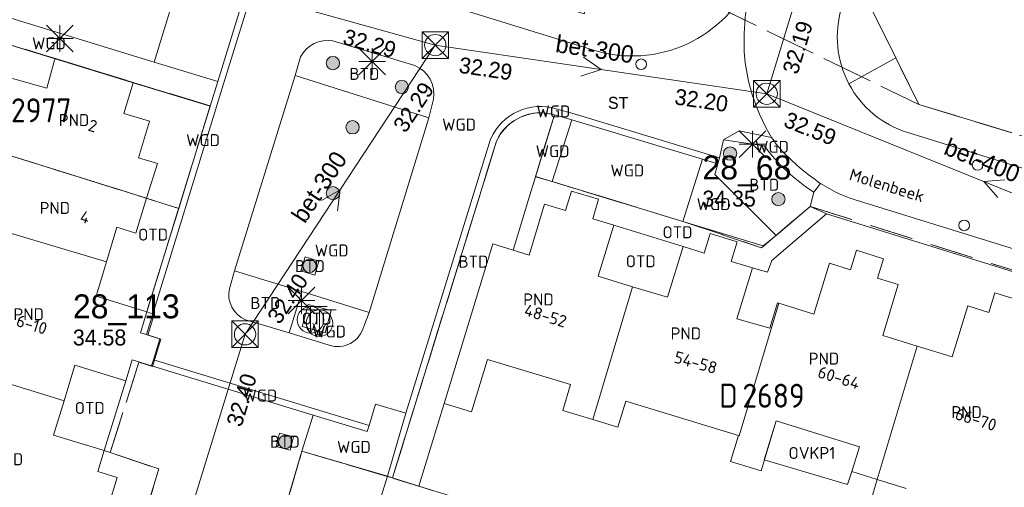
# Model space of a CAD drawing. Header units: metres. Extents: x 207644 to 210135, y 370459 to 373417.
# Tile 41 of 256: x 208256 to 208330, y 371504 to 371539. Entities that reach past the tile are written whole.
import ezdxf
from ezdxf.enums import TextEntityAlignment as Align

# ---------------------------------------------------------------- set-up
doc = ezdxf.new("R2010")
doc.units = ezdxf.units.M
doc.linetypes.add('HIDDEN2', pattern=[4.7625, 3.175, -1.5875])
for name, color, linetype in [('BTD', 7, 'Continuous'), ('combi_kolk', 7, 'Continuous'), ('CON_BxH300x300mm', 7, 'Continuous'), ('CON_BxH400x400mm', 7, 'Continuous'), ('DMM_BxH300x300mm', 7, 'Continuous'), ('DMM_BxH400x400mm', 7, 'Continuous'), ('GB', 1, 'Continuous'), ('GB07', 1, 'Continuous'), ('GB11', 1, 'Continuous'), ('INV_BxH300x300mm', 7, 'Continuous'), ('INV_BxH400x400mm', 7, 'Continuous'), ('KAD_perceelnummer', 212, 'Continuous'), ('KAD_sectie', 212, 'Continuous'), ('KAD_Vastgesteld_Perceel', 212, 'Continuous'), ('KO_INSPECTIE', 7, 'Continuous'), ('NAR', 7, 'Continuous'), ('NLV_inspectieput', 7, 'Continuous'), ('NNR_inspectieput', 7, 'Continuous'), ('NOD_inspectieput', 7, 'Continuous'), ('ORL', 7, 'Continuous'), ('OTD', 7, 'Continuous'), ('OVKP1', 7, 'Continuous'), ('PIJL', 7, 'Continuous'), ('PND', 7, 'Continuous'), ('WGD', 7, 'Continuous')]:
    doc.layers.add(name, color=color, linetype=linetype)
for name, color, linetype, lineweight in [('GMV', 7, 'Continuous', 25), ('GP1', 7, 'Continuous', 30), ('Q13P_ondergrondse_afvalbak-plastic-combi', 4, 'Continuous', 0), ('Q13R_ondergrondse_afvalbak-afval-combi', 5, 'Continuous', 0), ('Q21_lantaarnpaal', 1, 'Continuous', 0), ('Q26_boom', 72, 'Continuous', 0), ('Q28_rioolput', 153, 'Continuous', 0)]:
    doc.layers.add(name, color=color, linetype=linetype, lineweight=lineweight)
doc.styles.add('ISO', font='isocpeur.ttf', dxfattribs={"height": 1})
doc.styles.add('ISOCP', font='ISOCP.shx', dxfattribs={"height": 1.8})

# ---------------------------------------------------------------- blocks, each defined once
blk = doc.blocks.new('ACMAP_ANN_TEMPLATE_Vastgesteld_Perceelnummer')
at = {"layer": 'KAD_perceelnummer', "style": 'ISOCP'}
blk.add_attdef('Perceelnummer', text='', height=1.8, dxfattribs=at).set_placement((0, 0), align=Align.MIDDLE)
at = {"layer": 'KAD_sectie', "style": 'ISOCP'}
blk.add_attdef('sectie', text='', height=1.8, dxfattribs=at).set_placement((-2.7, 0), align=Align.MIDDLE_RIGHT)
blk = doc.blocks.new('Q13R')
for p, q in [((-1.25, 1), (1.25, 1)), ((0, 1), (0, -1))]:
    blk.add_line(p, q)
blk.add_lwpolyline([(-0.5, 0), (0, -1), (0.5, 0)])
blk.add_circle((0, 0), 1)
blk = doc.blocks.new('Q13P')
for p, q in [((-1.25, 1), (1.25, 1)), ((0, 1), (0, -1))]:
    blk.add_line(p, q)
blk.add_lwpolyline([(-0.5, 0), (0, -1), (0.5, 0)])
blk.add_circle((0, 0), 1)
blk = doc.blocks.new('Q26')
blk.add_hatch(color=256).paths.add_polyline_path([(-0.452, -0.01, 1), (0.548, -0.01, 1)])
blk.add_circle((0.048, -0.01), 0.5)
blk = doc.blocks.new('Q21')
for p, q in [((-1, 1), (0, 0)), ((0, 1), (0, 0)), ((0, 0), (1, 1)), ((-1, 0), (0, 0)), ((-1, -1), (0, 0)), ((0, 0), (1, 0)), ((0, 0), (0, -1)), ((0, 0), (1, -1))]:
    blk.add_line(p, q)
blk = doc.blocks.new('Q28')
at = {"linetype": 'Continuous'}
for p, q in [((-1, -1), (1, 1)), ((-1, 1), (1, -1))]:
    blk.add_line(p, q, dxfattribs=at)
blk.add_lwpolyline([(1, 1), (1, -1), (-1, -1), (-1, 1)], close=True)

msp = doc.modelspace()

# ---------------------------------------------------------------- linework, layer by layer
at = {"layer": 'combi_kolk', "color": 253, "lineweight": 13}
for centre in [(208303.05, 371536.13), (208328.36, 371528.56), (208327.35, 371524.02)]:
    msp.add_circle(centre, 0.4, dxfattribs=at)
at = {"layer": 'CON_BxH300x300mm', "color": 253, "linetype": 'Continuous', "lineweight": 13}
for points in [[(208246.5, 371549), (208287.56, 371537.57)], [(208287.56, 371537.57), (208273.25, 371515.83)], [(208312.5, 371533.91), (208287.56, 371537.57)], [(208273.25, 371515.83), (208257.97, 371466.25)]]:
    msp.add_lwpolyline(points, dxfattribs=at)
at = {"layer": 'CON_BxH400x400mm', "color": 253, "linetype": 'Continuous', "lineweight": 13}
for points in [[(208312.5, 371533.91), (208324.27, 371572.4)], [(208345.14, 371520.73), (208312.5, 371533.91)]]:
    msp.add_lwpolyline(points, dxfattribs=at)
at = {"layer": 'GB', "color": 253, "linetype": 'Continuous', "lineweight": 13}
for points in [[(208266.073, 371531.843), (208264.138, 371532.427)], [(208265.246, 371529.105), (208266.073, 371531.843)], [(208266.661, 371528.658), (208265.246, 371529.105)], [(208265.846, 371526.054), (208266.661, 371528.658)], [(208297.808, 371526.597), (208297.366, 371525.132)], [(208299.847, 371525.981), (208297.808, 371526.597)], [(208265.029, 371523.44), (208265.846, 371526.054)], [(208299.404, 371524.516), (208299.847, 371525.981)], [(208295.774, 371525.613), (208294.617, 371521.784)], [(208297.366, 371525.132), (208295.774, 371525.613)], [(208300.996, 371524.035), (208299.404, 371524.516)], [(208262.819, 371521.289), (208263.598, 371523.888)], [(208263.598, 371523.888), (208265.029, 371523.44)], [(208299.827, 371520.197), (208300.996, 371524.035)], [(208308.249, 371523.403), (208307.797, 371521.941)], [(208310.284, 371522.773), (208308.249, 371523.403)], [(208291.885, 371522.63), (208288.242, 371510.618)], [(208293.416, 371522.156), (208291.885, 371522.63)], [(208294.617, 371521.784), (208293.416, 371522.156)], [(208305.023, 371518.613), (208306.206, 371522.434)], [(208307.797, 371521.941), (208306.206, 371522.434)], [(208309.831, 371521.312), (208310.284, 371522.773)], [(208319.249, 371522.147), (208318.794, 371520.686)], [(208321.283, 371521.513), (208319.249, 371522.147)], [(208320.827, 371520.053), (208321.283, 371521.513)], [(208262.041, 371518.694), (208262.819, 371521.289)], [(208311.422, 371520.819), (208309.831, 371521.312)], [(208310.239, 371516.998), (208311.422, 371520.819)], [(208317.223, 371521.176), (208316.051, 371517.354)], [(208318.794, 371520.686), (208317.223, 371521.176)], [(208302.405, 371519.411), (208299.827, 371520.197)], [(208322.398, 371519.563), (208320.827, 371520.053)], [(208302.405, 371519.411), (208305.023, 371518.613)], [(208321.227, 371515.738), (208322.398, 371519.563)], [(208265.866, 371517.526), (208262.041, 371518.694)], [(208329.202, 371517.475), (208329.649, 371518.939)], [(208329.649, 371518.939), (208331.686, 371518.317)], [(208313.316, 371518.206), (208312.721, 371516.296)], [(208313.414, 371518.175), (208313.316, 371518.206)], [(208316.051, 371517.354), (208313.414, 371518.175)], [(208326.451, 371514.133), (208327.618, 371517.959)], [(208327.618, 371517.959), (208329.202, 371517.475)], [(208265.384, 371515.948), (208265.866, 371517.526)], [(208312.721, 371516.296), (208310.239, 371516.998)], [(208265.558, 371515.895), (208265.384, 371515.948)], [(208265.838, 371515.809), (208265.558, 371515.895)], [(208266.847, 371515.501), (208265.838, 371515.809)], [(208266.365, 371513.922), (208266.847, 371515.501)], [(208323.824, 371514.94), (208321.227, 371515.738)], [(208323.824, 371514.94), (208326.451, 371514.133)], [(208259.637, 371510.825), (208260.455, 371513.502)], [(208260.455, 371513.502), (208264.28, 371512.334)], [(208264.762, 371513.911), (208264.28, 371512.334)], [(208266.225, 371513.464), (208264.762, 371513.911)], [(208266.225, 371513.464), (208266.365, 371513.922)], [(208290.292, 371510.012), (208291.498, 371513.929)], [(208291.498, 371513.929), (208297.745, 371512.049)], [(208297.745, 371512.049), (208297.149, 371510.096)], [(208258.85, 371508.249), (208259.637, 371510.825)], [(208288.242, 371510.618), (208290.292, 371510.012)], [(208301.297, 371508.847), (208301.892, 371510.805)], [(208301.892, 371510.805), (208310.367, 371508.223)], [(208297.149, 371510.096), (208299.409, 371509.415)], [(208299.409, 371509.415), (208301.297, 371508.847)], [(208312.068, 371505.577), (208313.199, 371509.328)], [(208313.199, 371509.328), (208319.472, 371507.366)], [(208262.66, 371507.085), (208258.85, 371508.249)], [(208319.472, 371507.366), (208318.908, 371505.508)], [(208262.176, 371505.507), (208262.66, 371507.085)], [(208263.639, 371505.059), (208262.176, 371505.507)], [(208283.113, 371502.442), (208283.956, 371505.16)], [(208283.956, 371505.16), (208284.346, 371505.039)], [(208318.908, 371505.508), (208320.817, 371504.91)], [(208263.015, 371503.023), (208263.639, 371505.059)], [(208286.323, 371504.424), (208284.346, 371505.039)], [(208286.333, 371504.421), (208286.323, 371504.424)], [(208292.008, 371502.658), (208286.333, 371504.421)], [(208320.817, 371504.91), (208322.987, 371504.231)]]:
    msp.add_lwpolyline(points, dxfattribs=at)
at = {"layer": 'GB07', "color": 253, "linetype": 'Continuous', "lineweight": 13}
for points in [[(208256.538, 371528.965), (208254.108, 371529.668)], [(208265.846, 371526.054), (208256.538, 371528.965)], [(208262.819, 371521.289), (208252.038, 371524.492)], [(208302.405, 371519.411), (208299.409, 371509.415)], [(208313.414, 371518.175), (208310.425, 371508.205)], [(208323.824, 371514.94), (208320.817, 371504.91)], [(208259.637, 371510.825), (208249.523, 371513.958)], [(208310.425, 371508.205), (208310.367, 371508.223)]]:
    msp.add_lwpolyline(points, dxfattribs=at)
at = {"layer": 'GB11', "color": 253, "linetype": 'Continuous', "lineweight": 13}
for points in [[(208258.332, 371534.336), (208258.892, 371536.339)], [(208258.892, 371536.339), (208258.955, 371536.545)], [(208264.846, 371534.743), (208258.955, 371536.545)], [(208255.758, 371535.064), (208258.332, 371534.336)], [(208264.138, 371532.427), (208264.846, 371534.743)], [(208310.367, 371508.223), (208309.777, 371506.268)], [(208309.777, 371506.268), (208312.068, 371505.577)]]:
    msp.add_lwpolyline(points, dxfattribs=at)
at = {"layer": 'GMV', "color": 253, "linetype": 'Continuous', "lineweight": 13}
for points in [[(208266.412, 371536.292), (208269.535, 371546.437)], [(208271.193, 371534.829), (208274.315, 371544.969)], [(208271.64, 371534.653), (208274.791, 371544.822)], [(208274.791, 371544.822), (208299.387, 371537.217)], [(208249.152, 371541.592), (208266.412, 371536.292)], [(208258.955, 371536.545), (208247.534, 371540.038)], [(208320.475, 371540.1), (208322.208, 371536.602)], [(208279.867, 371537.89), (208286.032, 371536.028)], [(208266.412, 371536.292), (208271.193, 371534.829)], [(208277.012, 371535.284), (208277.419, 371536.678)], [(208322.208, 371536.602), (208318.68, 371534.657)], [(208322.208, 371536.602), (208323.94, 371533.105)], [(208264.846, 371534.743), (208270.623, 371532.976)], [(208270.623, 371532.976), (208271.193, 371534.829)], [(208272.467, 371520.604), (208277.012, 371535.284)], [(208287.072, 371532.109), (208277.012, 371535.284)], [(208265.838, 371515.809), (208271.64, 371534.653)], [(208287.072, 371532.109), (208287.42, 371533.501)], [(208265.866, 371517.526), (208270.623, 371532.976)], [(208293.455, 371532.421), (208293.783, 371532.587)], [(208293.783, 371532.587), (208294.124, 371532.724)], [(208294.124, 371532.724), (208294.476, 371532.829)], [(208294.476, 371532.829), (208294.837, 371532.902)], [(208294.837, 371532.902), (208295.202, 371532.943)], [(208295.202, 371532.943), (208295.57, 371532.951)], [(208295.57, 371532.951), (208295.936, 371532.926)], [(208295.936, 371532.926), (208296.3, 371532.868)], [(208296.3, 371532.868), (208296.72, 371532.763)], [(208296.72, 371532.763), (208298.015, 371532.404)], [(208323.94, 371533.105), (208344.924, 371526.731)], [(208287.072, 371532.109), (208282.577, 371517.48)], [(208292.329, 371531.487), (208292.578, 371531.757)], [(208292.578, 371531.757), (208292.85, 371532.005)], [(208292.85, 371532.005), (208293.143, 371532.226)], [(208293.143, 371532.226), (208293.455, 371532.421)], [(208295.092, 371527.673), (208296.52, 371532.325)], [(208296.365, 371527.307), (208297.824, 371531.964)], [(208297.824, 371531.964), (208296.52, 371532.325)], [(208307.655, 371528.995), (208297.824, 371531.964)], [(208298.015, 371532.404), (208308.937, 371529.106)], [(208291.908, 371530.885), (208292.105, 371531.195)], [(208292.105, 371531.195), (208292.329, 371531.487)], [(208309.243, 371530.445), (208310.419, 371531.135)], [(208310.419, 371531.135), (208312.862, 371530.63)], [(208312.652, 371530.968), (208312.461, 371531.318)], [(208284.346, 371505.039), (208292.17, 371530.36)], [(208285.346, 371509.902), (208291.712, 371530.504)], [(208291.712, 371530.504), (208291.908, 371530.885)], [(208308.937, 371529.106), (208309.243, 371530.445)], [(208309.243, 371530.445), (208312.314, 371529.991)], [(208312.862, 371530.63), (208312.652, 371530.968)], [(208323.105, 371530.993), (208357.779, 371520.229)], [(208307.655, 371528.995), (208306.198, 371524.314)], [(208308.83, 371528.64), (208307.655, 371528.995)], [(208308.937, 371529.106), (208308.83, 371528.64)], [(208308.587, 371527.84), (208308.83, 371528.64)], [(208294.569, 371525.971), (208295.092, 371527.673)], [(208296.365, 371527.307), (208295.092, 371527.673)], [(208306.198, 371524.314), (208296.365, 371527.307)], [(208313.207, 371523.269), (208308.587, 371527.84)], [(208316.429, 371527.248), (208316.311, 371527.329)], [(208316.037, 371526.521), (208316.549, 371527.169)], [(208316.549, 371527.169), (208316.429, 371527.248)], [(208293.416, 371522.156), (208294.569, 371525.971)], [(208315.761, 371525.447), (208316.037, 371526.521)], [(208319.468, 371525.841), (208355.924, 371514.554)], [(208315.761, 371525.447), (208313.207, 371523.269)], [(208316.996, 371524.887), (208315.761, 371525.447)], [(208312.883, 371521.375), (208316.996, 371524.887)], [(208357.157, 371512.421), (208316.996, 371524.887)], [(208300.996, 371524.035), (208306.206, 371522.434)], [(208306.198, 371524.314), (208312.228, 371522.475)], [(208313.207, 371523.269), (208312.228, 371522.475)], [(208277.445, 371520.606), (208277.765, 371521.642)], [(208277.765, 371521.642), (208278.813, 371521.319)], [(208312.559, 371520.504), (208312.883, 371521.375)], [(208278.813, 371521.319), (208278.493, 371520.283)], [(208311.422, 371520.819), (208312.559, 371520.504)], [(208272.069, 371519.253), (208272.467, 371520.604)], [(208272.467, 371520.604), (208277.531, 371519.039)], [(208278.493, 371520.283), (208277.445, 371520.606)], [(208276.562, 371515.931), (208277.531, 371519.039)], [(208282.577, 371517.48), (208277.531, 371519.039)], [(208278.008, 371518.082), (208277.8, 371517.311)], [(208279.721, 371517.619), (208278.008, 371518.082)], [(208276.562, 371515.931), (208273.288, 371516.928)], [(208277.8, 371517.311), (208277.557, 371516.411)], [(208279.269, 371515.949), (208279.721, 371517.619)], [(208282.577, 371517.48), (208282.18, 371516.429)], [(208277.557, 371516.411), (208279.269, 371515.949)], [(208279.569, 371515.015), (208276.562, 371515.931)], [(208266.225, 371513.464), (208278.375, 371509.764)], [(208266.365, 371513.922), (208282.576, 371508.985)], [(208262.66, 371507.085), (208264.28, 371512.334)], [(208282.576, 371508.985), (208283.066, 371510.569)], [(208283.066, 371510.569), (208285.346, 371509.902)], [(208286.333, 371504.421), (208288.242, 371510.618)], [(208277.533, 371507.04), (208278.375, 371509.764)], [(208282.435, 371508.527), (208278.375, 371509.764)], [(208283.956, 371505.16), (208285.346, 371509.902)], [(208282.576, 371508.985), (208282.435, 371508.527)], [(208275.851, 371508.399), (208275.584, 371507.4)], [(208276.908, 371508.117), (208275.851, 371508.399)], [(208276.642, 371507.118), (208276.908, 371508.117)], [(208275.584, 371507.4), (208276.642, 371507.118)], [(208262.66, 371507.085), (208266.766, 371505.709)], [(208275.243, 371499.261), (208277.533, 371507.04)], [(208283.956, 371505.16), (208277.533, 371507.04)], [(208266.766, 371505.709), (208254.792, 371466.606)]]:
    msp.add_lwpolyline(points, dxfattribs=at)
for points in [[(208311.449, 371542.767, -0.388015), (208299.387, 371537.217)], [(208310.79, 371537.635, -0.040722), (208311.021, 371540.853)], [(208318.13, 371540.376, 0.198285), (208318.68, 371534.657)], [(208277.419, 371536.678, -0.326785), (208279.867, 371537.89)], [(208311.018, 371535.399, -0.045599), (208310.79, 371537.635)], [(208286.032, 371536.028, -0.352222), (208287.42, 371533.501)], [(208311.622, 371533.235, -0.039741), (208311.018, 371535.399)], [(208318.68, 371534.657, 0.198418), (208323.105, 371530.993)], [(208312.461, 371531.318, -0.031879), (208311.622, 371533.235)], [(208296.52, 371532.325, 0.373941), (208292.17, 371530.36)], [(208312.862, 371530.63, 0.043846), (208313.667, 371529.609)], [(208312.314, 371529.991, 0.091894), (208316.037, 371526.521)], [(208316.311, 371527.329, -0.052006), (208313.667, 371529.609)], [(208316.549, 371527.169, 0.076054), (208319.468, 371525.841)], [(208273.288, 371516.928, -0.36276), (208272.069, 371519.253)], [(208282.18, 371516.429, -0.439565), (208279.569, 371515.015)]]:
    msp.add_lwpolyline(points, format="xyb", dxfattribs=at)
at = {"layer": 'GP1', "color": 253, "linetype": 'Continuous', "lineweight": 13}
for points in [[(208313.199, 371509.328), (208312.315, 371506.395)], [(208312.315, 371506.395), (208318.583, 371504.53)], [(208318.583, 371504.53), (208318.908, 371505.508)], [(208320.817, 371504.91), (208319.066, 371499.069), (208322.168, 371498.139), (208323.775, 371503.5)]]:
    msp.add_lwpolyline(points, dxfattribs=at)
at = {"layer": 'KAD_Vastgesteld_Perceel', "color": 253, "linetype": 'HIDDEN2', "lineweight": 13}
for points in [[(208330.406, 371571.347), (208328.543, 371565.831), (208327.5, 371562.742), (208326.659, 371560.032), (208324.909, 371554.392), (208323.066, 371548.451), (208320.475, 371540.1), (208323.94, 371533.105), (208300.284, 371544.574), (208302.835, 371552.407), (208308.701, 371571.657), (208316.017, 371580.694), (208317.818, 371581.588), (208322.268, 371583.797), (208322.837, 371585.334), (208321.662, 371585.775), (208323.239, 371589.986), (208324.836, 371594.252), (208326.397, 371598.421), (208327.984, 371602.66), (208329.565, 371606.881)], [(208256.261, 371552.948), (208262.349, 371551.079), (208268.622, 371549.154), (208274.31, 371547.409), (208280.598, 371545.48), (208286.703, 371543.624), (208292.513, 371541.842), (208298.769, 371539.923), (208300.284, 371544.574), (208323.94, 371533.105), (208344.924, 371526.731), (208348.796, 371525.513), (208354.74, 371523.681), (208360.417, 371521.931), (208366.237, 371520.141), (208371.981, 371518.375)], [(208341.606, 371517.321), (208315.761, 371525.447), (208312.116, 371522.339), (208306.198, 371524.314), (208295.097, 371527.692), (208296.52, 371532.325), (208296.012, 371532.438), (208295.494, 371532.478), (208294.975, 371532.443), (208294.466, 371532.335), (208293.978, 371532.155), (208293.52, 371531.908), (208293.103, 371531.597), (208292.734, 371531.231), (208292.421, 371530.816), (208292.17, 371530.36), (208284.343, 371505.03), (208283.954, 371505.154), (208277.533, 371507.04), (208276.017, 371501.89)]]:
    msp.add_lwpolyline(points, dxfattribs=at)
for points in [[(208323.94, 371533.105), (208320.475, 371540.1), (208323.066, 371548.451), (208349.105, 371540.428), (208347.281, 371534.484), (208344.924, 371526.731), (208323.94, 371533.105)], [(208231.622, 371473.674), (208254.802, 371466.641), (208256.4, 371471.861), (208259.625, 371482.394), (208261.213, 371487.578), (208266.766, 371505.709), (208263.1, 371506.937), (208265.272, 371513.728), (208266.287, 371513.404), (208266.905, 371515.457), (208265.925, 371515.77), (208266.419, 371517.313), (208265.866, 371517.526), (208268.259, 371525.299), (208270.629, 371532.997), (208247.595, 371540.036), (208245.261, 371532.492), (208237.648, 371507.888), (208241.372, 371506.664), (208237.867, 371494.809), (208236.309, 371489.538), (208233.219, 371479.085), (208231.622, 371473.674)], [(208270.629, 371532.997), (208268.259, 371525.299), (208245.261, 371532.492), (208247.595, 371540.036), (208270.629, 371532.997)], [(208245.261, 371532.492), (208268.259, 371525.299), (208265.866, 371517.526), (208266.419, 371517.313), (208265.925, 371515.77), (208266.905, 371515.457), (208266.287, 371513.404), (208265.272, 371513.728), (208263.1, 371506.937), (208266.766, 371505.709), (208261.213, 371487.578), (208237.867, 371494.809), (208241.372, 371506.664), (208237.648, 371507.888), (208245.261, 371532.492)], [(208296.52, 371532.325), (208295.097, 371527.692), (208306.198, 371524.314), (208312.116, 371522.339), (208315.761, 371525.447), (208341.606, 371517.321), (208333.404, 371489.955), (208330.456, 371490.859), (208302.439, 371499.443), (208292.008, 371502.658), (208284.395, 371505.013), (208284.343, 371505.03), (208292.17, 371530.36), (208292.421, 371530.816), (208292.734, 371531.231), (208293.103, 371531.597), (208293.52, 371531.908), (208293.978, 371532.155), (208294.466, 371532.335), (208294.975, 371532.443), (208295.494, 371532.478), (208296.012, 371532.438), (208296.52, 371532.325)], [(208300.752, 371493.951), (208276.017, 371501.89), (208277.533, 371507.04), (208283.954, 371505.154), (208284.343, 371505.03), (208284.395, 371505.013), (208292.008, 371502.658), (208302.439, 371499.443), (208300.752, 371493.951)]]:
    msp.add_lwpolyline(points, close=True, dxfattribs=at)
at = {"layer": 'NOD_inspectieput', "color": 253, "lineweight": 13}
for centre in [(208287.56, 371537.57), (208312.5, 371533.91), (208273.25, 371515.83)]:
    msp.add_circle(centre, 0.8, dxfattribs=at)
at = {"layer": 'PIJL', "color": 253, "lineweight": 13}
for points in [[(208298.71, 371536.66), (208300.03, 371535.74), (208298.5, 371535.24)], [(208330.42, 371527.45), (208328.82, 371527.32), (208329.89, 371526.11)], [(208279.01, 371525.89), (208280.41, 371526.7), (208280.21, 371525.1)]]:
    msp.add_lwpolyline(points, dxfattribs=at)

# ---------------------------------------------------------------- block references
at = {"layer": 'KAD_Vastgesteld_Perceel', "color": 253, "linetype": 'HIDDEN2', "lineweight": 13}
ref = msp.add_blockref('ACMAP_ANN_TEMPLATE_Vastgesteld_Perceelnummer', (208257.921, 371532.668), dxfattribs=at)
ref.add_attrib('Perceelnummer', '2977', dxfattribs={"layer": 'KAD_perceelnummer', "lineweight": 13, "height": 1.8, "style": 'ISOCP'}).set_placement((208257.921, 371532.668), align=Align.MIDDLE)
ref.add_attrib('sectie', 'D', dxfattribs={"layer": 'KAD_sectie', "lineweight": 13, "height": 1.8, "style": 'ISOCP'}).set_placement((208255.221, 371532.668), align=Align.MIDDLE_RIGHT)
ref = msp.add_blockref('ACMAP_ANN_TEMPLATE_Vastgesteld_Perceelnummer', (208313.016, 371511.217), dxfattribs=at)
ref.add_attrib('Perceelnummer', '2689', dxfattribs={"layer": 'KAD_perceelnummer', "lineweight": 13, "height": 1.8, "style": 'ISOCP'}).set_placement((208313.016, 371511.217), align=Align.MIDDLE)
ref.add_attrib('sectie', 'D', dxfattribs={"layer": 'KAD_sectie', "lineweight": 13, "height": 1.8, "style": 'ISOCP'}).set_placement((208310.316, 371511.217), align=Align.MIDDLE_RIGHT)
at = {"layer": 'Q13P_ondergrondse_afvalbak-plastic-combi', "color": 253}
msp.add_blockref('Q13P', (208278.843, 371516.666), dxfattribs=at)
at = {"layer": 'Q13R_ondergrondse_afvalbak-afval-combi', "color": 253}
msp.add_blockref('Q13R', (208278.179, 371516.924), dxfattribs=at)
at = {"layer": 'Q21_lantaarnpaal', "color": 253}
for p in [(208259.324, 371538.073), (208282.823, 371536.329), (208311.424, 371530.123), (208277.489, 371518.368)]:
    msp.add_blockref('Q21', p, dxfattribs=at)
at = {"layer": 'Q26_boom', "color": 253}
for p in [(208279.81, 371536.225), (208284.999, 371534.431), (208281.29, 371531.401), (208309.693, 371529.425), (208279.816, 371526.45), (208313.328, 371526.001), (208278.055, 371520.979), (208276.231, 371507.752)]:
    msp.add_blockref('Q26', p, dxfattribs=at)
at = {"layer": 'Q28_rioolput', "color": 253}
for p in [(208287.564, 371537.566), (208312.498, 371533.905), (208273.247, 371515.831)]:
    msp.add_blockref('Q28', p, dxfattribs=at)

# ---------------------------------------------------------------- texts
at = {"layer": 'BTD', "color": 253, "linetype": 'Continuous', "lineweight": 13, "style": 'ISO'}
for p in [(208282.234, 371535.406), (208312.312, 371527.073), (208278.129, 371520.963), (208290.433, 371521.291), (208274.778, 371518.182), (208276.246, 371507.759)]:
    msp.add_text('BTD', height=0.9, dxfattribs=at).set_placement(p, align=Align.MIDDLE_CENTER)
at = {"layer": 'DMM_BxH300x300mm', "color": 253, "lineweight": 13}
for rotation, p in [(351.65, (208296.55, 371537.05)), (56.65, (208277.75, 371524.09))]:
    msp.add_text('bet-300', height=1.3, rotation=rotation, dxfattribs=at).set_placement(p)
at = {"layer": 'DMM_BxH400x400mm', "color": 253, "lineweight": 13}
msp.add_text('bet-400', height=1.3, rotation=338.01, dxfattribs=at).set_placement((208325.73, 371529.41))
at = {"layer": 'INV_BxH300x300mm', "color": 253, "lineweight": 13}
for s, rotation, p in [('32.29', 344.44, (208280.53, 371537.66)), ('32.29', 351.65, (208289.28, 371535.5)), ('32.29', 56.65, (208285.32, 371530.9)), ('32.20', 351.65, (208305.51, 371533.12)), ('32.40', 56.65, (208275.85, 371516.51)), ('32.40', 72.87, (208272.97, 371508.8))]:
    msp.add_text(s, height=1.2, rotation=rotation, dxfattribs=at).set_placement(p)
at = {"layer": 'INV_BxH400x400mm', "color": 253, "lineweight": 13}
for s, rotation, p in [('32.19', 73, (208314.81, 371535.3)), ('32.59', 338.01, (208313.68, 371531.49))]:
    msp.add_text(s, height=1.2, rotation=rotation, dxfattribs=at).set_placement(p)
at = {"layer": 'KO_INSPECTIE', "color": 253, "lineweight": 13}
msp.add_text('ST', height=0.9, dxfattribs=at).set_placement((208300.55, 371532.78))
at = {"layer": 'NAR', "color": 253, "linetype": 'Continuous', "lineweight": 13, "style": 'ISO'}
for s, rotation, p in [('2', 343.2, (208261.792, 371531.504)), ('4', 343.3, (208261.214, 371524.636)), ('48-52', 343, (208295.856, 371517.226)), ('6-10', 343, (208257.207, 371516.559)), ('54-58', 344.2, (208307.158, 371513.713)), ('60-64', 342.9, (208317.923, 371512.569)), ('66-70', 342.7, (208328.236, 371509.43))]:
    msp.add_text(s, height=0.9, rotation=rotation, dxfattribs=at).set_placement(p, align=Align.MIDDLE_CENTER)
at = {"layer": 'NLV_inspectieput', "color": 253, "lineweight": 13}
for s, p in [('34.35', (208307.66, 371525.43)), ('34.58', (208260.3, 371514.99))]:
    msp.add_text(s, height=1.2, dxfattribs=at).set_placement(p)
at = {"layer": 'NNR_inspectieput', "color": 253, "lineweight": 13}
for s, p in [('28_68', (208307.66, 371527.47)), ('28_113', (208260.3, 371517.03))]:
    msp.add_text(s, height=1.8, dxfattribs=at).set_placement(p)
at = {"layer": 'ORL', "color": 253, "linetype": 'Continuous', "lineweight": 13, "style": 'ISO'}
msp.add_text('Molenbeek', height=0.9, rotation=342.8, dxfattribs=at).set_placement((208321.537, 371527.03), align=Align.MIDDLE_CENTER)
at = {"layer": 'OTD', "color": 253, "linetype": 'Continuous', "lineweight": 13, "style": 'ISO'}
for p in [(208266.332, 371523.323), (208305.783, 371523.502), (208303.017, 371521.319), (208278.639, 371517.015), (208261.565, 371510.292)]:
    msp.add_text('OTD', height=0.9, dxfattribs=at).set_placement(p, align=Align.MIDDLE_CENTER)
at = {"layer": 'OVKP1', "color": 253, "linetype": 'Continuous', "lineweight": 13, "style": 'ISO'}
msp.add_text('OVKP1', height=0.9, dxfattribs=at).set_placement((208315.894, 371506.908), align=Align.MIDDLE_CENTER)
at = {"layer": 'PND', "color": 253, "linetype": 'Continuous', "lineweight": 13, "style": 'ISO'}
for p in [(208260.385, 371531.935), (208258.942, 371525.327), (208295.324, 371518.451), (208256.973, 371517.338), (208306.412, 371515.899), (208316.801, 371514.001), (208327.532, 371509.98), (208255.421, 371506.442)]:
    msp.add_text('PND', height=0.9, dxfattribs=at).set_placement(p, align=Align.MIDDLE_CENTER)
at = {"layer": 'WGD', "color": 253, "linetype": 'Continuous', "lineweight": 13, "style": 'ISO'}
for p in [(208258.497, 371537.704), (208296.447, 371532.586), (208289.35, 371531.59), (208270.088, 371530.425), (208312.896, 371529.923), (208296.387, 371529.594), (208302.01, 371528.145), (208308.497, 371525.615), (208279.77, 371522.134), (208279.57, 371516.038), (208274.401, 371511.225), (208281.44, 371507.363)]:
    msp.add_text('WGD', height=0.9, dxfattribs=at).set_placement(p, align=Align.MIDDLE_CENTER)

doc.saveas('drawing.dxf')
